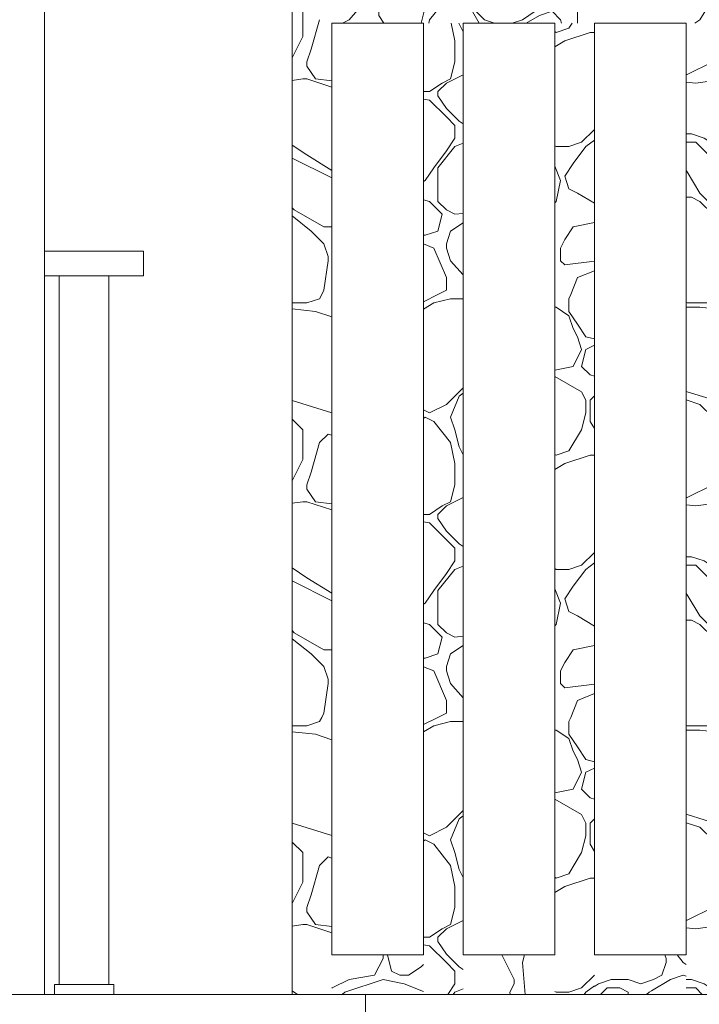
# Model space of a CAD drawing. Header units: millimetres. Extents: x -4481 to 79246, y -53000 to 18468.
# Tile 13 of 48: x 33918 to 34604, y 3550 to 4543. Entities that reach past the tile are written whole.
import ezdxf

# ---------------------------------------------------------------- set-up
doc = ezdxf.new("R2010")
doc.units = ezdxf.units.MM
doc.header["$MEASUREMENT"] = 0
for name, color, linetype in [('Nouveau_2D - Cotations pour 100ème', 7, 'Continuous'), ('Nouveau__Constr - Poteaux', 7, 'Continuous'), ('Nouveau__Constr - Poutres', 7, 'Continuous'), ('Nouveau__Sols - Dalles', 7, 'Continuous'), ('Nouveau_Equip - Mobiliers', 7, 'Continuous'), ('Nouveau_Fenêtres Archicad', 7, 'Continuous')]:
    doc.layers.add(name, color=color, linetype=linetype)
doc.styles.add('STYLE_GENERE_2', font='arial.ttf')
doc.dimstyles.new('STYLE_GENERE__2', dxfattribs={"dimtxt": 300, "dimasz": 190, "dimexe": 0.18, "dimexo": 21916.318027, "dimgap": 0, "dimtad": 1, "dimlfac": 0.001, "dimzin": 0, "dimdsep": 46, "dimtxsty": 'STYLE_GENERE_2', "dimblk": 'ARROWHEAD_6', "dimblk1": 'ARROWHEAD_6', "dimblk2": 'ARROWHEAD_6', "dimcen": 0.09, "dimclrd": 7, "dimclre": 7, "dimclrt": 7, "dimazin": 0, "dimtfac": 1, "dimtdec": 4, "dimtmove": 0, "dimatfit": 3, "dimfxl": 0, "dimtolj": 1, "dimtzin": 0, "dimarcsym": 0})
doc.dimstyles.new('STYLE_GENERE__3', dxfattribs={"dimtxt": 300, "dimasz": 190, "dimexe": 0.18, "dimexo": 21959.829925, "dimgap": 0, "dimtad": 1, "dimlfac": 0.001, "dimzin": 0, "dimdsep": 46, "dimtxsty": 'STYLE_GENERE_2', "dimblk": 'ARROWHEAD_6', "dimblk1": 'ARROWHEAD_6', "dimblk2": 'ARROWHEAD_6', "dimcen": 0.09, "dimclrd": 7, "dimclre": 7, "dimclrt": 7, "dimazin": 0, "dimtfac": 1, "dimtdec": 4, "dimtmove": 0, "dimatfit": 3, "dimfxl": 0, "dimtolj": 1, "dimtzin": 0, "dimarcsym": 0})
doc.dimstyles.new('STYLE_GENERE__4', dxfattribs={"dimtxt": 300, "dimasz": 190, "dimexe": 0.18, "dimexo": 28568.917041, "dimgap": 0, "dimtad": 1, "dimlfac": 0.001, "dimzin": 0, "dimdsep": 46, "dimtxsty": 'STYLE_GENERE_2', "dimblk": 'ARROWHEAD_6', "dimblk1": 'ARROWHEAD_6', "dimblk2": 'ARROWHEAD_6', "dimcen": 0.09, "dimclrd": 7, "dimclre": 7, "dimclrt": 7, "dimazin": 0, "dimtfac": 1, "dimtdec": 4, "dimtmove": 0, "dimatfit": 3, "dimfxl": 0, "dimtolj": 1, "dimtzin": 0, "dimarcsym": 0})
doc.dimstyles.new('STYLE_GENERE__6', dxfattribs={"dimtxt": 350, "dimasz": 190, "dimexe": 0.18, "dimexo": 30247.210424, "dimgap": 0, "dimtad": 1, "dimlfac": 0.001, "dimzin": 0, "dimdsep": 46, "dimtxsty": 'STYLE_GENERE_2', "dimblk": 'ARROWHEAD_6', "dimblk1": 'ARROWHEAD_6', "dimblk2": 'ARROWHEAD_6', "dimcen": 0.09, "dimclrd": 1, "dimclre": 1, "dimclrt": 1, "dimazin": 0, "dimtfac": 1, "dimtdec": 4, "dimtmove": 0, "dimatfit": 3, "dimfxl": 0, "dimtolj": 1, "dimtzin": 0, "dimarcsym": 0})

# ---------------------------------------------------------------- blocks, each defined once
blk = doc.blocks.new('Élément de coupe_50')
at = {"layer": 'Nouveau__Sols - Dalles', "color": 7, "linetype": 'Continuous', "lineweight": 5}
for q in [(33893.01, 3560), (34267.01, 3540)]:
    blk.add_line((34267.01, 3560), q, dxfattribs=at)
blk = doc.blocks.new('Élément de coupe_139')
at = {"layer": 'Nouveau_Equip - Mobiliers', "color": 8, "linetype": 'Continuous', "lineweight": 13}
for p, q in [((33943, 4310), (34043, 4310)), ((34043, 4285), (34043, 4310)), ((33943, 4285), (34043, 4285)), ((33958, 3570), (33958, 4285)), ((34008, 3570), (34008, 4285)), ((33953, 3570), (33961.79, 3570)), ((33953, 3560), (33953, 3570)), ((33961.79, 3570), (33983, 3570)), ((33983, 3570), (34004.21, 3570)), ((34004.21, 3570), (34013, 3570)), ((34013, 3560), (34013, 3570))]:
    blk.add_line(p, q, dxfattribs=at)
blk = doc.blocks.new('Élément de coupe_215')
at = {"layer": 'Nouveau_Fenêtres Archicad', "color": 7, "linetype": 'Continuous', "lineweight": 13}
blk.add_line((33943, 5660), (33943, 3560), dxfattribs=at)
blk = doc.blocks.new('*X280')
at = {"layer": 'Nouveau__Constr - Poteaux', "color": 7, "linetype": 'Continuous', "lineweight": 13}
for p, q in [((34203.72, 4526.37), (34203.72, 4556.23)), ((34220.79, 4543.43), (34212.26, 4513.57)), ((34193.01, 4504.94), (34203.72, 4526.37)), ((34212.26, 4513.57), (34207.99, 4500.77)), ((34207.99, 4500.77), (34207.99, 4496.5)), ((34207.99, 4496.5), (34216.52, 4483.71)), ((34193.01, 4482.18), (34203.72, 4483.71)), ((34203.72, 4483.71), (34207.99, 4483.71)), ((34207.99, 4483.71), (34233.01, 4475.37)), ((34216.52, 4483.71), (34233.01, 4481.65)), ((34193.01, 4416.9), (34207.99, 4406.92)), ((34233.01, 4383.74), (34193.01, 4403.74)), ((34207.99, 4406.92), (34233.01, 4391.28)), ((34193.01, 4353.64), (34195.19, 4351.46)), ((34195.19, 4351.45), (34225.06, 4334.39)), ((34193.01, 4345.52), (34212.26, 4330.13)), ((34225.05, 4334.39), (34233.01, 4334.39)), ((34212.26, 4330.13), (34225.05, 4317.33)), ((34225.05, 4317.33), (34229.32, 4304.53)), ((34229.32, 4304.53), (34229.32, 4300.26)), ((34229.32, 4300.26), (34225.05, 4270.4)), ((34220.79, 4261.87), (34207.99, 4257.6)), ((34222.92, 4266.13), (34220.79, 4261.87)), ((34225.05, 4270.4), (34222.92, 4266.13)), ((34207.99, 4257.6), (34193.01, 4257.6)), ((34216.52, 4249.07), (34193.01, 4251.68)), ((34233.01, 4243.57), (34216.52, 4249.07)), ((34193.01, 4159.36), (34233.01, 4146.86)), ((34203.72, 4129.62), (34193.01, 4140.33)), ((34203.72, 4099.75), (34203.72, 4129.62)), ((34229.32, 4125.35), (34220.79, 4116.82)), ((34233.01, 4124.12), (34229.32, 4125.35)), ((34220.79, 4116.82), (34212.26, 4086.96)), ((34193.01, 4078.32), (34203.72, 4099.75)), ((34212.26, 4086.96), (34207.99, 4074.16)), ((34207.99, 4074.16), (34207.99, 4069.89)), ((34207.99, 4069.89), (34216.52, 4057.09)), ((34193.01, 4055.56), (34203.72, 4057.09)), ((34203.72, 4057.09), (34207.99, 4057.09)), ((34207.99, 4057.09), (34233.01, 4048.75)), ((34216.52, 4057.09), (34233.01, 4055.03)), ((34193.01, 3990.29), (34207.99, 3980.3)), ((34233.01, 3957.13), (34193.01, 3977.13)), ((34207.99, 3980.3), (34233.01, 3964.67)), ((34193.01, 3927.03), (34195.19, 3924.84)), ((34195.19, 3924.84), (34225.06, 3907.78)), ((34193.01, 3918.91), (34212.26, 3903.51)), ((34225.05, 3907.78), (34233.01, 3907.78)), ((34212.26, 3903.51), (34225.05, 3890.71)), ((34225.05, 3890.71), (34229.32, 3877.92)), ((34229.32, 3877.92), (34229.32, 3873.65)), ((34229.32, 3873.65), (34225.05, 3843.79)), ((34220.79, 3835.25), (34207.99, 3830.99)), ((34222.92, 3839.52), (34220.79, 3835.25)), ((34225.05, 3843.79), (34222.92, 3839.52)), ((34207.99, 3830.99), (34193.01, 3830.99)), ((34216.52, 3822.46), (34193.01, 3825.07)), ((34233.01, 3816.96), (34216.52, 3822.46)), ((34193.01, 3732.75), (34233.01, 3720.25)), ((34203.72, 3703), (34193.01, 3713.72)), ((34203.72, 3673.14), (34203.72, 3703)), ((34229.32, 3698.74), (34220.79, 3690.21)), ((34233.01, 3697.51), (34229.32, 3698.74)), ((34220.79, 3690.21), (34212.26, 3660.34)), ((34193.01, 3651.71), (34203.72, 3673.14)), ((34212.26, 3660.34), (34207.99, 3647.54)), ((34207.99, 3647.54), (34207.99, 3643.28)), ((34207.99, 3643.28), (34216.52, 3630.48)), ((34193.01, 3628.95), (34203.72, 3630.48)), ((34203.72, 3630.48), (34207.99, 3630.48)), ((34207.99, 3630.48), (34233.01, 3622.14)), ((34216.52, 3630.48), (34233.01, 3628.42)), ((34193.01, 3563.68), (34198.52, 3560))]:
    blk.add_line(p, q, dxfattribs=at)
blk = doc.blocks.new('Élément de coupe_259')
at = {"layer": 'Nouveau__Constr - Poteaux', "color": 7, "linetype": 'Continuous', "lineweight": 13}
for p, q in [((34193.01, 3560), (34193.01, 6160)), ((34233.01, 3600), (34233.01, 4540))]:
    blk.add_line(p, q, dxfattribs=at)
at = {"layer": 'Nouveau__Constr - Poteaux', "lineweight": 0}
blk.add_blockref('*X280', (0, 0), dxfattribs=at)
blk = doc.blocks.new('*X292')
at = {"layer": 'Nouveau__Constr - Poutres', "color": 7, "linetype": 'Continuous', "lineweight": 13}
for p, q in [((34279.6, 4580), (34276.25, 4573.29)), ((34280.51, 4569.03), (34284.17, 4580)), ((34327.32, 4580), (34331.71, 4569.03)), ((34353.04, 4573.29), (34339.63, 4580)), ((34366.45, 4580), (34353.04, 4573.29)), ((34374.37, 4573.29), (34377.72, 4580)), ((34403.62, 4580), (34425.56, 4569.03)), ((34411.14, 4580), (34412.76, 4577.56)), ((34472.62, 4580), (34451.16, 4573.29)), ((34493.82, 4569.03), (34504.79, 4580)), ((34617.54, 4580), (34617.54, 4573.29)), ((34621.8, 4573.29), (34621.8, 4580)), ((34706.21, 4580), (34702.86, 4573.29)), ((34707.13, 4569.03), (34710.78, 4580)), ((34753.93, 4580), (34758.32, 4569.03)), ((34779.65, 4573.29), (34766.24, 4580)), ((34793.06, 4580), (34779.65, 4573.29)), ((34800.98, 4573.29), (34804.33, 4580)), ((34830.23, 4580), (34852.18, 4569.03)), ((34837.75, 4580), (34839.38, 4577.56)), ((34899.23, 4580), (34877.77, 4573.29)), ((34920.43, 4569.03), (34931.4, 4580)), ((35044.15, 4580), (35044.15, 4573.29)), ((35048.42, 4573.29), (35048.42, 4580)), ((35132.83, 4580), (35129.47, 4573.29)), ((35133.74, 4569.03), (35137.4, 4580)), ((35180.55, 4580), (35184.93, 4569.03)), ((35206.26, 4573.29), (35192.85, 4580)), ((35219.67, 4580), (35206.26, 4573.29)), ((35227.59, 4573.29), (35230.95, 4580)), ((35256.85, 4580), (35278.79, 4569.03)), ((35264.36, 4580), (35265.99, 4577.56)), ((35325.84, 4580), (35304.39, 4573.29)), ((35347.05, 4569.03), (35358.02, 4580)), ((34276.25, 4573.3), (34250.65, 4543.43)), ((34374.37, 4556.23), (34374.37, 4573.29)), ((34412.76, 4577.56), (34425.56, 4573.29)), ((34451.16, 4573.29), (34425.56, 4573.29)), ((34617.54, 4573.29), (34617.54, 4564.76)), ((34626.07, 4556.23), (34621.8, 4573.29)), ((34702.86, 4573.3), (34677.26, 4543.43)), ((34800.98, 4556.23), (34800.98, 4573.29)), ((34839.38, 4577.56), (34852.18, 4573.29)), ((34877.77, 4573.29), (34852.18, 4573.29)), ((35044.15, 4573.29), (35044.15, 4564.76)), ((35052.68, 4556.23), (35048.42, 4573.29)), ((35129.47, 4573.3), (35103.88, 4543.43)), ((35227.59, 4556.23), (35227.59, 4573.29)), ((35265.99, 4577.56), (35278.79, 4573.29)), ((35304.39, 4573.29), (35278.79, 4573.29)), ((34280.51, 4547.7), (34280.51, 4569.03)), ((34331.71, 4569.03), (34327.44, 4556.23)), ((34348.77, 4564.76), (34331.71, 4543.43)), ((34357.3, 4569.03), (34348.77, 4564.76)), ((34370.1, 4560.5), (34357.3, 4569.03)), ((34381.81, 4540), (34370.1, 4560.5)), ((34425.56, 4569.03), (34438.36, 4560.5)), ((34438.36, 4560.5), (34438.36, 4556.23)), ((34481.02, 4556.23), (34493.82, 4569.03)), ((34617.54, 4564.76), (34604.74, 4543.43)), ((34707.13, 4547.7), (34707.13, 4569.03)), ((34758.32, 4569.03), (34754.05, 4556.23)), ((34775.39, 4564.76), (34758.32, 4543.43)), ((34783.92, 4569.03), (34775.38, 4564.76)), ((34796.72, 4560.5), (34783.92, 4569.03)), ((34808.43, 4540), (34796.71, 4560.5)), ((34852.18, 4569.03), (34864.97, 4560.5)), ((34864.97, 4560.5), (34864.97, 4556.23)), ((34907.63, 4556.23), (34920.43, 4569.03)), ((35044.15, 4564.76), (35031.35, 4543.43)), ((35133.74, 4547.7), (35133.74, 4569.03)), ((35184.93, 4569.03), (35180.67, 4556.23)), ((35202, 4564.76), (35184.93, 4543.43)), ((35210.53, 4569.03), (35202, 4564.76)), ((35223.33, 4560.5), (35210.53, 4569.03)), ((35235.04, 4540), (35223.33, 4560.5)), ((35278.79, 4569.03), (35291.59, 4560.5)), ((35291.59, 4560.5), (35291.59, 4556.23)), ((35334.25, 4556.23), (35347.05, 4569.03)), ((34327.44, 4556.23), (34323.38, 4540)), ((34387.17, 4543.43), (34374.37, 4556.23)), ((34438.36, 4551.96), (34425.56, 4543.43)), ((34438.36, 4556.23), (34438.36, 4551.96)), ((34442.63, 4547.7), (34455.42, 4551.96)), ((34455.42, 4551.96), (34463.96, 4543.43)), ((34481.02, 4540), (34481.02, 4556.23)), ((34635.81, 4540), (34626.07, 4556.23)), ((34626.07, 4556.23), (34635.81, 4540)), ((34754.05, 4556.23), (34750, 4540)), ((34813.78, 4543.43), (34800.98, 4556.23)), ((34864.97, 4551.96), (34852.18, 4543.43)), ((34864.97, 4556.23), (34864.97, 4551.96)), ((34869.24, 4547.7), (34882.04, 4551.96)), ((34882.04, 4551.96), (34890.57, 4543.43)), ((34907.63, 4540), (34907.63, 4556.23)), ((35062.42, 4540), (35052.68, 4556.23)), ((35052.68, 4556.23), (35062.42, 4540)), ((35180.67, 4556.23), (35176.61, 4540)), ((35240.39, 4543.43), (35227.59, 4556.23)), ((35291.59, 4551.96), (35278.79, 4543.43)), ((35291.59, 4556.23), (35291.59, 4551.96)), ((35295.85, 4547.7), (35308.65, 4551.96)), ((35308.65, 4551.96), (35317.18, 4543.43)), ((35334.25, 4540), (35334.25, 4556.23)), ((34243.79, 4540), (34250.65, 4543.43)), ((34285.65, 4540), (34280.51, 4547.7)), ((34331.71, 4543.43), (34331.02, 4540)), ((34397.46, 4540), (34387.17, 4543.43)), ((34425.56, 4543.43), (34415.27, 4540)), ((34429.15, 4540), (34442.62, 4547.7)), ((34463.96, 4543.43), (34464.94, 4540)), ((34604.74, 4543.43), (34599.59, 4540)), ((34670.4, 4540), (34677.26, 4543.43)), ((34712.26, 4540), (34707.13, 4547.7)), ((34758.32, 4543.43), (34757.63, 4540)), ((34824.08, 4540), (34813.78, 4543.43)), ((34852.18, 4543.43), (34841.88, 4540)), ((34855.77, 4540), (34869.24, 4547.7)), ((34890.57, 4543.43), (34891.55, 4540)), ((35031.35, 4543.43), (35026.2, 4540)), ((35097.01, 4540), (35103.88, 4543.43)), ((35138.87, 4540), (35133.74, 4547.7)), ((35184.93, 4543.43), (35184.25, 4540)), ((35250.69, 4540), (35240.39, 4543.43)), ((35278.79, 4543.43), (35268.49, 4540)), ((35282.38, 4540), (35295.85, 4547.7)), ((35317.18, 4543.43), (35318.16, 4540))]:
    blk.add_line(p, q, dxfattribs=at)
blk = doc.blocks.new('Élément de coupe_263')
at = {"layer": 'Nouveau__Constr - Poutres', "color": 7, "linetype": 'Continuous', "lineweight": 13}
for p, q in [((34325.6, 4540), (34233.01, 4540)), ((34458.19, 4540), (34365.6, 4540)), ((34590.79, 4540), (34498.19, 4540))]:
    blk.add_line(p, q, dxfattribs=at)
at = {"layer": 'Nouveau__Constr - Poutres', "lineweight": 0}
blk.add_blockref('*X292', (0, 0), dxfattribs=at)
blk = doc.blocks.new('*X296')
at = {"layer": 'Nouveau__Constr - Poutres', "color": 7, "linetype": 'Continuous', "lineweight": 13}
for p, q in [((34284.78, 3596.35), (34276.25, 3579.29)), ((34284.78, 3600), (34284.78, 3596.35)), ((34289.2, 3600), (34293.31, 3583.55)), ((34310.38, 3579.29), (34323.17, 3587.82)), ((34325.6, 3590.24), (34323.17, 3587.82)), ((34276.25, 3579.29), (34250.65, 3575.02)), ((34293.31, 3583.55), (34301.84, 3579.29)), ((34301.84, 3579.29), (34310.38, 3579.29)), ((34233.59, 3566.49), (34233.01, 3566.2)), ((34250.65, 3575.02), (34233.59, 3566.49)), ((34246.38, 3562.22), (34284.78, 3575.02)), ((34284.78, 3575.02), (34306.11, 3570.75)), ((34306.11, 3570.75), (34325.6, 3562.96)), ((34243.42, 3560), (34246.38, 3562.22))]:
    blk.add_line(p, q, dxfattribs=at)
blk = doc.blocks.new('*X319')
at = {"layer": 'Nouveau__Constr - Poutres', "color": 7, "linetype": 'Continuous', "lineweight": 13}
for p, q in [((34570.61, 3596.35), (34569.39, 3600)), ((34570.61, 3592.08), (34570.61, 3596.35)), ((34587.67, 3592.08), (34581.74, 3600)), ((34566.34, 3579.29), (34570.61, 3592.08)), ((34590.79, 3590.01), (34587.67, 3592.08)), ((34557.81, 3575.02), (34566.34, 3579.29)), ((34574.88, 3575.02), (34587.68, 3579.29)), ((34587.67, 3579.29), (34590.79, 3578.51)), ((34502.35, 3570.75), (34498.19, 3567.98)), ((34515.15, 3575.02), (34502.35, 3570.75)), ((34504.4, 3560), (34510.88, 3566.49)), ((34510.88, 3566.49), (34523.68, 3566.49)), ((34532.22, 3575.02), (34515.15, 3575.02)), ((34523.68, 3566.49), (34532.22, 3562.22)), ((34545.01, 3570.75), (34532.22, 3575.02)), ((34545.01, 3570.75), (34555.68, 3574.31)), ((34555.68, 3574.31), (34557.81, 3575.02)), ((34555.68, 3563.5), (34574.88, 3575.02)), ((34532.22, 3562.22), (34532.22, 3560)), ((34550.88, 3560), (34553.55, 3562.22)), ((34553.55, 3562.22), (34555.68, 3563.5))]:
    blk.add_line(p, q, dxfattribs=at)
blk = doc.blocks.new('*X320')
at = {"layer": 'Nouveau__Constr - Poutres', "color": 7, "linetype": 'Continuous', "lineweight": 13}
for p, q in [((34404.54, 3600), (34417.03, 3575.02)), ((34427.54, 3600), (34425.56, 3592.08)), ((34425.56, 3592.08), (34428.24, 3560)), ((34417.03, 3570.75), (34412.76, 3562.22)), ((34417.03, 3575.02), (34417.03, 3570.75)), ((34412.76, 3562.22), (34413.13, 3560))]:
    blk.add_line(p, q, dxfattribs=at)
blk = doc.blocks.new('Élément de coupe_264')
at = {"layer": 'Nouveau__Constr - Poutres', "color": 7, "linetype": 'Continuous', "lineweight": 13}
for p, q in [((34325.6, 3600), (34233.01, 3600)), ((34458.19, 3600), (34365.6, 3600)), ((34590.79, 3600), (34498.19, 3600)), ((34325.6, 3560), (34267.01, 3560)), ((34458.19, 3560), (34365.6, 3560)), ((34590.79, 3560), (34498.19, 3560))]:
    blk.add_line(p, q, dxfattribs=at)
at = {"layer": 'Nouveau__Constr - Poutres', "lineweight": 0}
for name in ['*X296', '*X320', '*X319']:
    blk.add_blockref(name, (0, 0), dxfattribs=at)
blk = doc.blocks.new('*X324')
at = {"layer": 'Nouveau__Constr - Poteaux', "color": 7, "linetype": 'Continuous', "lineweight": 13}
for p, q in [((34353.72, 4540), (34357.3, 4522.1)), ((34361.36, 4540), (34361.57, 4539.17)), ((34361.57, 4539.17), (34365.6, 4531.1)), ((34357.3, 4522.1), (34357.3, 4509.3)), ((34357.3, 4500.77), (34353.04, 4483.71)), ((34357.3, 4509.3), (34357.3, 4500.77)), ((34353.04, 4483.71), (34344.51, 4479.44)), ((34365.6, 4487.85), (34348.77, 4479.44)), ((34331.71, 4470.91), (34325.6, 4470.91)), ((34344.51, 4479.44), (34331.71, 4470.91)), ((34348.77, 4479.44), (34340.24, 4470.91)), ((34340.24, 4470.91), (34340.24, 4466.64)), ((34331.71, 4462.38), (34325.6, 4463.25)), ((34348.77, 4445.31), (34331.71, 4462.38)), ((34340.24, 4466.64), (34348.77, 4453.84)), ((34348.77, 4453.84), (34361.57, 4441.04)), ((34357.3, 4436.78), (34348.77, 4445.31)), ((34365.6, 4438.36), (34361.57, 4441.04)), ((34357.3, 4423.98), (34357.3, 4436.78)), ((34348.77, 4411.18), (34357.3, 4423.98)), ((34335.97, 4394.12), (34348.77, 4411.18)), ((34357.3, 4415.45), (34340.24, 4394.12)), ((34365.6, 4418.77), (34357.3, 4415.45)), ((34327.44, 4381.32), (34335.97, 4394.12)), ((34340.24, 4394.12), (34340.24, 4381.32)), ((34325.6, 4380.21), (34327.44, 4381.32)), ((34340.24, 4381.32), (34340.24, 4359.99)), ((34331.71, 4359.99), (34325.6, 4361.51)), ((34344.51, 4347.19), (34331.71, 4359.99)), ((34340.24, 4359.99), (34348.77, 4351.46)), ((34348.77, 4351.46), (34357.3, 4347.19)), ((34340.24, 4330.13), (34344.51, 4347.19)), ((34357.3, 4347.19), (34365.6, 4347.88)), ((34365.6, 4338.5), (34353.04, 4330.13)), ((34325.6, 4325.86), (34327.44, 4325.86)), ((34327.44, 4325.86), (34340.24, 4330.13)), ((34353.04, 4330.13), (34348.77, 4317.33)), ((34335.97, 4313.06), (34325.6, 4317.21)), ((34348.77, 4283.2), (34335.97, 4313.06)), ((34348.77, 4317.33), (34348.77, 4313.06)), ((34348.77, 4313.06), (34353.04, 4300.26)), ((34353.04, 4300.26), (34365.6, 4285.9)), ((34348.77, 4270.4), (34348.77, 4283.2)), ((34325.6, 4258.81), (34340.24, 4266.13)), ((34353.04, 4261.87), (34335.97, 4257.6)), ((34340.24, 4266.13), (34348.77, 4270.4)), ((34365.6, 4261.87), (34353.04, 4261.87)), ((34335.97, 4257.6), (34325.6, 4251.38)), ((34348.77, 4155.21), (34365.6, 4172.04)), ((34361.57, 4163.75), (34353.04, 4142.42)), ((34365.6, 4166.77), (34361.57, 4163.75)), ((34331.71, 4146.68), (34348.77, 4155.21)), ((34325.6, 4149.73), (34331.71, 4146.68)), ((34325.6, 4141.19), (34327.44, 4142.42)), ((34327.44, 4142.42), (34335.97, 4138.15)), ((34335.97, 4138.15), (34353.04, 4116.82)), ((34353.04, 4142.42), (34357.3, 4129.62)), ((34357.3, 4129.62), (34361.57, 4112.55)), ((34353.04, 4116.82), (34357.3, 4095.49)), ((34361.57, 4112.55), (34365.6, 4104.49)), ((34357.3, 4095.49), (34357.3, 4082.69)), ((34357.3, 4074.16), (34353.04, 4057.09)), ((34357.3, 4082.69), (34357.3, 4074.16)), ((34353.04, 4057.09), (34344.51, 4052.83)), ((34365.6, 4061.24), (34348.77, 4052.83)), ((34331.71, 4044.29), (34325.6, 4044.29)), ((34344.51, 4052.83), (34331.71, 4044.29)), ((34348.77, 4052.83), (34340.24, 4044.29)), ((34340.24, 4044.29), (34340.24, 4040.03)), ((34331.71, 4035.76), (34325.6, 4036.63)), ((34348.77, 4018.7), (34331.71, 4035.76)), ((34340.24, 4040.03), (34348.77, 4027.23)), ((34348.77, 4027.23), (34361.57, 4014.43)), ((34357.3, 4010.17), (34348.77, 4018.7)), ((34365.6, 4011.74), (34361.57, 4014.43)), ((34357.3, 3997.37), (34357.3, 4010.17)), ((34348.77, 3984.57), (34357.3, 3997.37)), ((34335.97, 3967.5), (34348.77, 3984.57)), ((34357.3, 3988.83), (34340.24, 3967.5)), ((34365.6, 3992.15), (34357.3, 3988.83)), ((34327.44, 3954.71), (34335.97, 3967.5)), ((34340.24, 3967.5), (34340.24, 3954.71)), ((34325.6, 3953.6), (34327.44, 3954.71)), ((34340.24, 3954.71), (34340.24, 3933.37)), ((34331.71, 3933.37), (34325.6, 3934.9)), ((34344.51, 3920.58), (34331.71, 3933.37)), ((34340.24, 3933.37), (34348.77, 3924.84)), ((34348.77, 3924.84), (34357.3, 3920.58)), ((34340.24, 3903.51), (34344.51, 3920.58)), ((34357.3, 3920.58), (34365.6, 3921.27)), ((34365.6, 3911.89), (34353.04, 3903.51)), ((34325.6, 3899.25), (34327.44, 3899.25)), ((34327.44, 3899.25), (34340.24, 3903.51)), ((34353.04, 3903.51), (34348.77, 3890.71)), ((34335.97, 3886.45), (34325.6, 3890.6)), ((34348.77, 3856.58), (34335.97, 3886.45)), ((34348.77, 3890.71), (34348.77, 3886.45)), ((34348.77, 3886.45), (34353.04, 3873.65)), ((34353.04, 3873.65), (34365.6, 3859.29)), ((34348.77, 3843.79), (34348.77, 3856.58)), ((34325.6, 3832.2), (34340.24, 3839.52)), ((34353.04, 3835.25), (34335.97, 3830.99)), ((34340.24, 3839.52), (34348.77, 3843.79)), ((34365.6, 3835.25), (34353.04, 3835.25)), ((34335.97, 3830.99), (34325.6, 3824.76)), ((34348.77, 3728.6), (34365.6, 3745.43)), ((34361.57, 3737.13), (34353.04, 3715.8)), ((34365.6, 3740.16), (34361.57, 3737.13)), ((34331.71, 3720.07), (34348.77, 3728.6)), ((34325.6, 3723.12), (34331.71, 3720.07)), ((34325.6, 3714.58), (34327.44, 3715.8)), ((34327.44, 3715.8), (34335.97, 3711.54)), ((34353.04, 3715.8), (34357.3, 3703)), ((34335.97, 3711.54), (34353.04, 3690.21)), ((34357.3, 3703), (34361.57, 3685.94)), ((34353.04, 3690.21), (34357.3, 3668.87)), ((34361.57, 3685.94), (34365.6, 3677.88)), ((34357.3, 3668.87), (34357.3, 3656.08)), ((34357.3, 3656.08), (34357.3, 3647.54)), ((34357.3, 3647.54), (34353.04, 3630.48)), ((34344.51, 3626.21), (34331.71, 3617.68)), ((34348.77, 3626.21), (34340.24, 3617.68)), ((34353.04, 3630.48), (34344.51, 3626.21)), ((34365.6, 3634.63), (34348.77, 3626.21)), ((34331.71, 3617.68), (34325.6, 3617.68)), ((34340.24, 3617.68), (34340.24, 3613.41)), ((34331.71, 3609.15), (34325.6, 3610.02)), ((34348.77, 3592.08), (34331.71, 3609.15)), ((34340.24, 3613.41), (34348.77, 3600.62)), ((34348.77, 3600.62), (34361.57, 3587.82)), ((34357.3, 3583.55), (34348.77, 3592.08)), ((34365.6, 3585.13), (34361.57, 3587.82)), ((34357.3, 3570.75), (34357.3, 3583.55)), ((34350.13, 3560), (34357.3, 3570.75)), ((34357.3, 3562.22), (34355.53, 3560)), ((34365.6, 3565.54), (34357.3, 3562.22))]:
    blk.add_line(p, q, dxfattribs=at)
blk = doc.blocks.new('Élément de coupe_265')
at = {"layer": 'Nouveau__Constr - Poteaux', "color": 7, "linetype": 'Continuous', "lineweight": 13}
for p, q in [((34325.6, 3600), (34325.6, 4540)), ((34365.6, 3600), (34365.6, 4540)), ((34325.6, 3560), (34365.6, 3560))]:
    blk.add_line(p, q, dxfattribs=at)
at = {"layer": 'Nouveau__Constr - Poteaux', "lineweight": 0}
blk.add_blockref('*X324', (0, 0), dxfattribs=at)
blk = doc.blocks.new('*X326')
at = {"layer": 'Nouveau__Constr - Poteaux', "color": 7, "linetype": 'Continuous', "lineweight": 13}
for p, q in [((34472.49, 4534.9), (34475.55, 4540)), ((34475.55, 4540), (34472.49, 4534.9)), ((34459.69, 4530.63), (34458.19, 4531.38)), ((34472.49, 4534.9), (34459.69, 4530.63)), ((34493.82, 4530.63), (34468.22, 4522.1)), ((34498.19, 4530.63), (34493.82, 4530.63)), ((34468.22, 4522.1), (34458.19, 4516.08)), ((34485.29, 4419.71), (34498.09, 4432.51)), ((34498.09, 4432.51), (34498.19, 4432.55)), ((34498.19, 4421.93), (34489.55, 4415.45)), ((34458.19, 4416.2), (34459.69, 4415.45)), ((34459.69, 4415.45), (34472.49, 4415.45)), ((34472.49, 4415.45), (34485.29, 4419.71)), ((34489.55, 4415.45), (34476.76, 4398.38)), ((34463.96, 4381.32), (34458.19, 4395.73)), ((34476.76, 4398.38), (34468.22, 4385.58)), ((34459.69, 4359.99), (34463.96, 4381.32)), ((34468.22, 4385.58), (34472.49, 4372.79)), ((34472.49, 4372.79), (34481.02, 4368.52)), ((34481.02, 4368.52), (34498.19, 4358.22)), ((34458.19, 4358.49), (34459.69, 4359.99)), ((34476.76, 4334.39), (34468.22, 4321.59)), ((34498.09, 4338.66), (34476.76, 4334.39)), ((34498.19, 4338.67), (34498.09, 4338.66)), ((34468.22, 4321.59), (34463.96, 4313.06)), ((34463.96, 4313.06), (34463.96, 4300.26)), ((34463.96, 4300.26), (34468.22, 4296)), ((34468.22, 4296), (34498.19, 4299.74)), ((34481.02, 4283.2), (34474.2, 4266.13)), ((34498.19, 4290.07), (34481.02, 4283.2)), ((34474.2, 4266.13), (34472.49, 4261.87)), ((34472.49, 4261.87), (34472.49, 4249.07)), ((34459.69, 4253.33), (34458.19, 4253.33)), ((34472.49, 4244.8), (34459.69, 4253.33)), ((34472.49, 4249.07), (34481.02, 4236.27)), ((34476.76, 4232), (34472.49, 4244.8)), ((34481.02, 4236.27), (34489.55, 4223.47)), ((34481.02, 4223.47), (34476.76, 4232)), ((34485.29, 4210.67), (34481.02, 4223.47)), ((34489.55, 4223.47), (34498.19, 4221.31)), ((34489.55, 4210.67), (34498.09, 4214.94)), ((34498.09, 4214.94), (34498.19, 4214.94)), ((34476.76, 4193.61), (34485.29, 4210.67)), ((34485.29, 4193.61), (34489.55, 4210.67)), ((34458.19, 4189.9), (34476.76, 4193.61)), ((34493.82, 4185.08), (34485.29, 4193.61)), ((34485.29, 4168.01), (34458.19, 4183.49)), ((34498.19, 4183.62), (34493.82, 4185.08)), ((34489.55, 4159.48), (34485.29, 4168.01)), ((34498.19, 4163.85), (34493.82, 4159.48)), ((34489.55, 4146.68), (34489.55, 4159.48)), ((34493.82, 4159.48), (34493.82, 4146.68)), ((34485.29, 4129.62), (34489.55, 4146.68)), ((34493.82, 4146.68), (34493.82, 4138.15)), ((34493.82, 4138.15), (34498.19, 4130.86)), ((34472.49, 4108.29), (34485.29, 4129.62)), ((34485.29, 4129.62), (34472.49, 4108.29)), ((34459.69, 4104.02), (34458.19, 4104.77)), ((34472.49, 4108.29), (34459.69, 4104.02)), ((34493.82, 4104.02), (34468.22, 4095.49)), ((34498.19, 4104.02), (34493.82, 4104.02)), ((34468.22, 4095.49), (34458.19, 4089.47)), ((34485.29, 3993.1), (34498.09, 4005.9)), ((34498.09, 4005.9), (34498.19, 4005.93)), ((34498.19, 3995.31), (34489.55, 3988.83)), ((34458.19, 3989.58), (34459.69, 3988.83)), ((34459.69, 3988.83), (34472.49, 3988.83)), ((34472.49, 3988.83), (34485.29, 3993.1)), ((34489.55, 3988.83), (34476.76, 3971.77)), ((34463.96, 3954.71), (34458.19, 3969.12)), ((34476.76, 3971.77), (34468.22, 3958.97)), ((34459.69, 3933.37), (34463.96, 3954.71)), ((34468.22, 3958.97), (34472.49, 3946.17)), ((34472.49, 3946.17), (34481.02, 3941.91)), ((34481.02, 3941.91), (34498.19, 3931.6)), ((34458.19, 3931.88), (34459.69, 3933.37)), ((34476.76, 3907.78), (34468.22, 3894.98)), ((34498.09, 3912.04), (34476.76, 3907.78)), ((34498.19, 3912.05), (34498.09, 3912.04)), ((34468.22, 3894.98), (34463.96, 3886.45)), ((34463.96, 3886.45), (34463.96, 3873.65)), ((34463.96, 3873.65), (34468.22, 3869.38)), ((34468.22, 3869.38), (34498.19, 3873.13)), ((34481.02, 3856.58), (34474.2, 3839.52)), ((34498.19, 3863.45), (34481.02, 3856.58)), ((34474.2, 3839.52), (34472.49, 3835.25)), ((34472.49, 3835.25), (34472.49, 3822.46)), ((34459.69, 3826.72), (34458.19, 3826.72)), ((34472.49, 3818.19), (34459.69, 3826.72)), ((34472.49, 3822.46), (34481.02, 3809.66)), ((34476.76, 3805.39), (34472.49, 3818.19)), ((34481.02, 3796.86), (34476.76, 3805.39)), ((34481.02, 3809.66), (34489.55, 3796.86)), ((34485.29, 3784.06), (34481.02, 3796.86)), ((34489.55, 3796.86), (34498.19, 3794.7)), ((34489.55, 3784.06), (34498.09, 3788.33)), ((34498.09, 3788.33), (34498.19, 3788.33)), ((34476.76, 3767), (34485.29, 3784.06)), ((34485.29, 3767), (34489.55, 3784.06)), ((34458.19, 3763.28), (34476.76, 3767)), ((34493.82, 3758.46), (34485.29, 3767)), ((34485.29, 3741.4), (34458.19, 3756.88)), ((34498.19, 3757.01), (34493.82, 3758.46)), ((34489.55, 3732.87), (34485.29, 3741.4)), ((34498.19, 3737.24), (34493.82, 3732.87)), ((34489.55, 3720.07), (34489.55, 3732.87)), ((34493.82, 3732.87), (34493.82, 3720.07)), ((34485.29, 3703), (34489.55, 3720.07)), ((34493.82, 3720.07), (34493.82, 3711.54)), ((34493.82, 3711.54), (34498.19, 3704.25)), ((34472.49, 3681.67), (34485.29, 3703)), ((34485.29, 3703), (34472.49, 3681.67)), ((34459.69, 3677.41), (34458.19, 3678.16)), ((34472.49, 3681.67), (34459.69, 3677.41)), ((34493.82, 3677.41), (34468.22, 3668.87)), ((34498.19, 3677.41), (34493.82, 3677.41)), ((34468.22, 3668.87), (34458.19, 3662.86)), ((34485.29, 3566.49), (34498.09, 3579.29)), ((34498.09, 3579.29), (34498.19, 3579.32)), ((34472.49, 3562.22), (34485.29, 3566.49)), ((34498.19, 3568.7), (34489.55, 3562.22)), ((34458.19, 3562.97), (34459.69, 3562.22)), ((34459.69, 3562.22), (34472.49, 3562.22)), ((34489.55, 3562.22), (34487.89, 3560))]:
    blk.add_line(p, q, dxfattribs=at)
blk = doc.blocks.new('Élément de coupe_266')
at = {"layer": 'Nouveau__Constr - Poteaux', "color": 7, "linetype": 'Continuous', "lineweight": 13}
for p, q in [((34458.19, 3600), (34458.19, 4540)), ((34498.19, 3600), (34498.19, 4540)), ((34458.19, 3560), (34498.19, 3560))]:
    blk.add_line(p, q, dxfattribs=at)
at = {"layer": 'Nouveau__Constr - Poteaux', "lineweight": 0}
blk.add_blockref('*X326', (0, 0), dxfattribs=at)
blk = doc.blocks.new('*X328')
at = {"layer": 'Nouveau__Constr - Poteaux', "color": 7, "linetype": 'Continuous', "lineweight": 13}
for p, q in [((34630.34, 4526.37), (34630.34, 4540)), ((34617.54, 4500.77), (34630.34, 4526.37)), ((34591.94, 4487.97), (34617.54, 4500.77)), ((34590.79, 4487.97), (34591.94, 4487.97)), ((34590.79, 4480.52), (34600.48, 4479.44)), ((34600.47, 4479.44), (34630.34, 4483.71)), ((34630.34, 4483.71), (34630.79, 4483.71)), ((34590.79, 4428.25), (34596.21, 4428.25)), ((34596.21, 4428.25), (34609.01, 4423.98)), ((34609.01, 4423.98), (34630.79, 4409.46)), ((34600.47, 4419.71), (34590.79, 4419.71)), ((34613.27, 4406.92), (34600.47, 4419.71)), ((34630.79, 4398.16), (34613.27, 4406.92)), ((34590.79, 4391.78), (34591.94, 4389.85)), ((34591.94, 4389.85), (34604.74, 4368.52)), ((34590.79, 4364.25), (34596.21, 4364.25)), ((34596.21, 4364.25), (34604.74, 4359.99)), ((34604.74, 4368.52), (34621.8, 4351.46)), ((34604.74, 4359.99), (34617.54, 4347.19)), ((34621.81, 4351.45), (34630.79, 4346.32)), ((34617.54, 4347.19), (34630.79, 4336.59)), ((34591.94, 4257.6), (34590.79, 4257.99)), ((34604.74, 4253.33), (34590.79, 4253.33)), ((34630.79, 4257.6), (34591.94, 4257.6)), ((34630.79, 4250.44), (34604.74, 4253.33)), ((34590.79, 4168.4), (34591.94, 4168.01)), ((34591.94, 4168.01), (34630.79, 4155.87)), ((34604.74, 4155.21), (34590.79, 4159.86)), ((34617.54, 4142.42), (34604.74, 4155.21)), ((34630.34, 4129.62), (34617.54, 4142.42)), ((34630.34, 4099.75), (34630.34, 4129.62)), ((34617.54, 4074.16), (34630.34, 4099.75)), ((34591.94, 4061.36), (34617.54, 4074.16)), ((34590.79, 4061.36), (34591.94, 4061.36)), ((34590.79, 4053.9), (34600.48, 4052.83)), ((34600.47, 4052.83), (34630.34, 4057.09)), ((34630.34, 4057.09), (34630.79, 4057.09)), ((34590.79, 4001.63), (34596.21, 4001.63)), ((34596.21, 4001.63), (34609.01, 3997.37)), ((34609.01, 3997.37), (34630.79, 3982.85)), ((34600.47, 3993.1), (34590.79, 3993.1)), ((34613.27, 3980.3), (34600.47, 3993.1)), ((34630.79, 3971.55), (34613.27, 3980.3)), ((34590.79, 3965.16), (34591.94, 3963.24)), ((34591.94, 3963.24), (34604.74, 3941.91)), ((34590.79, 3937.64), (34596.21, 3937.64)), ((34596.21, 3937.64), (34604.74, 3933.37)), ((34604.74, 3941.91), (34621.8, 3924.84)), ((34604.74, 3933.37), (34617.54, 3920.58)), ((34621.81, 3924.84), (34630.79, 3919.71)), ((34617.54, 3920.58), (34630.79, 3909.98)), ((34591.94, 3830.99), (34590.79, 3831.37)), ((34604.74, 3826.72), (34590.79, 3826.72)), ((34630.79, 3830.99), (34591.94, 3830.99)), ((34630.79, 3823.83), (34604.74, 3826.72)), ((34590.79, 3741.78), (34591.94, 3741.4)), ((34591.94, 3741.4), (34630.79, 3729.26)), ((34604.74, 3728.6), (34590.79, 3733.25)), ((34617.54, 3715.8), (34604.74, 3728.6)), ((34630.34, 3703), (34617.54, 3715.8)), ((34630.34, 3673.14), (34630.34, 3703)), ((34617.54, 3647.54), (34630.34, 3673.14)), ((34591.94, 3634.75), (34617.54, 3647.54)), ((34590.79, 3634.75), (34591.94, 3634.75)), ((34590.79, 3627.29), (34600.48, 3626.21)), ((34600.47, 3626.21), (34630.34, 3630.48)), ((34630.34, 3630.48), (34630.79, 3630.48)), ((34590.79, 3575.02), (34596.21, 3575.02)), ((34600.47, 3566.49), (34590.79, 3566.49)), ((34596.21, 3575.02), (34609.01, 3570.75)), ((34606.96, 3560), (34600.47, 3566.49)), ((34609.01, 3570.75), (34625.14, 3560))]:
    blk.add_line(p, q, dxfattribs=at)
blk = doc.blocks.new('Élément de coupe_267')
at = {"layer": 'Nouveau__Constr - Poteaux', "color": 7, "linetype": 'Continuous', "lineweight": 13}
for p, q in [((34590.79, 3600), (34590.79, 4540)), ((34630.79, 3600), (34630.79, 4540)), ((34590.79, 3560), (34630.79, 3560))]:
    blk.add_line(p, q, dxfattribs=at)
at = {"layer": 'Nouveau__Constr - Poteaux', "lineweight": 0}
blk.add_blockref('*X328', (0, 0), dxfattribs=at)
blk = doc.blocks.new('*D432')
at = {"layer": 'Nouveau_2D - Cotations pour 100ème', "color": 7, "linetype": 'Continuous', "lineweight": 13}
for p, q in [((46989.05, 3660), (47189.05, 3460)), ((47089.05, 3340), (47089.05, 3560)), ((46989.05, 3440), (47189.05, 3240)), ((47276.55, 3340), (46901.55, 3340))]:
    blk.add_line(p, q, dxfattribs=at)
blk = doc.blocks.new('ARROWHEAD_6')
at = {"color": 0, "linetype": 'Continuous', "lineweight": 0}
for p, q in [((-0.5, -0.5), (0.5, 0.5)), ((0, 0), (-1, 0))]:
    blk.add_line(p, q, dxfattribs=at)
blk = doc.blocks.new('*D433')
at = {"layer": 'Nouveau_2D - Cotations pour 100ème', "color": 7, "linetype": 'Continuous', "lineweight": 13}
for p, q in [((47089.05, 6864), (47089.05, 7014)), ((47189.05, 6764), (46989.05, 6964)), ((47276.55, 6864), (46901.55, 6864)), ((47089.05, 3560), (47089.05, 6864)), ((46989.05, 3660), (47189.05, 3460)), ((47276.55, 3560), (46901.55, 3560)), ((47089.05, 3340), (47089.05, 3560))]:
    blk.add_line(p, q, dxfattribs=at)
at = {"layer": 'Nouveau_2D - Cotations pour 100ème', "color": 7, "lineweight": 13, "insert": (47029.05, 4811.62), "char_height": 300, "attachment_point": 7, "rotation": 90, "style": 'STYLE_GENERE_2'}
blk.add_mtext('{\\A1;\\fArial|b1|i0|c0|p0;3,30}', dxfattribs=at)
blk = doc.blocks.new('*D439')
at = {"layer": 'Nouveau_2D - Cotations pour 100ème', "color": 7, "linetype": 'Continuous', "lineweight": 13}
for p, q in [((53635.76, 3660), (53835.76, 3460)), ((53735.76, 3340), (53735.76, 3560)), ((53635.76, 3440), (53835.76, 3240)), ((53923.26, 3340), (53548.26, 3340))]:
    blk.add_line(p, q, dxfattribs=at)
blk = doc.blocks.new('*D440')
at = {"layer": 'Nouveau_2D - Cotations pour 100ème', "color": 7, "linetype": 'Continuous', "lineweight": 13}
for p, q in [((53735.76, 6864), (53735.76, 7014)), ((53835.76, 6764), (53635.76, 6964)), ((53923.26, 6864), (53548.26, 6864)), ((53735.76, 3560), (53735.76, 6864)), ((53635.76, 3660), (53835.76, 3460)), ((53923.26, 3560), (53548.26, 3560)), ((53735.76, 3340), (53735.76, 3560))]:
    blk.add_line(p, q, dxfattribs=at)
at = {"layer": 'Nouveau_2D - Cotations pour 100ème', "color": 7, "lineweight": 13, "insert": (53675.76, 4811.62), "char_height": 300, "attachment_point": 7, "rotation": 90, "style": 'STYLE_GENERE_2'}
blk.add_mtext('{\\A1;\\fArial|b1|i0|c0|p0;3,30}', dxfattribs=at)
blk = doc.blocks.new('*D444')
at = {"layer": 'Nouveau_2D - Cotations pour 100ème', "color": 7, "linetype": 'Continuous', "lineweight": 13}
for p, q in [((40404.09, 3660), (40604.09, 3460)), ((40504.09, 3340), (40504.09, 3560)), ((40404.09, 3440), (40604.09, 3240)), ((40691.59, 3340), (40316.59, 3340)), ((40504.09, 2661), (40504.09, 3340))]:
    blk.add_line(p, q, dxfattribs=at)
blk = doc.blocks.new('*D445')
at = {"layer": 'Nouveau_2D - Cotations pour 100ème', "color": 7, "linetype": 'Continuous', "lineweight": 13}
for p, q in [((40504.09, 6864), (40504.09, 7014)), ((40604.09, 6764), (40404.09, 6964)), ((40691.59, 6864), (40316.59, 6864)), ((40504.09, 3560), (40504.09, 6864)), ((40404.09, 3660), (40604.09, 3460)), ((40691.59, 3560), (40316.59, 3560)), ((40504.09, 3340), (40504.09, 3560))]:
    blk.add_line(p, q, dxfattribs=at)
at = {"layer": 'Nouveau_2D - Cotations pour 100ème', "color": 7, "lineweight": 13, "char_height": 300, "attachment_point": 7, "rotation": 90, "style": 'STYLE_GENERE_2'}
for s, insert in [('{\\A1;\\fArial|b1|i0|c0|p0;3,30}', (40444.09, 5040.44)), ('{\\A1;\\fArial|b1|i0|c0|p0;22}', (40444.09, 3660))]:
    blk.add_mtext(s, dxfattribs=dict(at, insert=insert))
blk = doc.blocks.new('*D448')
at = {"layer": 'Nouveau_2D - Cotations pour 100ème', "color": 1, "linetype": 'Continuous', "lineweight": 15}
for p, q in [((24272.28, 8270), (24272.28, 8420)), ((24372.28, 8170), (24172.28, 8370)), ((24459.78, 8270), (24084.78, 8270)), ((24272.28, 825.97), (24272.28, 8270)), ((24172.28, 925.97), (24372.28, 725.97)), ((24459.78, 825.97), (24084.78, 825.97)), ((24272.28, 675.97), (24272.28, 825.97))]:
    blk.add_line(p, q, dxfattribs=at)
at = {"layer": 'Nouveau_2D - Cotations pour 100ème', "color": 1, "lineweight": 15, "insert": (24202.28, 4080.88), "char_height": 350, "attachment_point": 7, "rotation": 90, "style": 'STYLE_GENERE_2'}
blk.add_mtext('{\\A1;\\fArial|b1|i0|c0|p0;7,44}', dxfattribs=at)

msp = doc.modelspace()

# ---------------------------------------------------------------- block references
at = {"layer": 'Nouveau__Constr - Poteaux', "lineweight": 0}
for name in ['Élément de coupe_259', 'Élément de coupe_265', 'Élément de coupe_266', 'Élément de coupe_267']:
    msp.add_blockref(name, (0, 0), dxfattribs=at)
at = {"layer": 'Nouveau__Constr - Poutres', "lineweight": 0}
for name in ['Élément de coupe_263', 'Élément de coupe_264']:
    msp.add_blockref(name, (0, 0), dxfattribs=at)
at = {"layer": 'Nouveau__Sols - Dalles', "lineweight": 0}
msp.add_blockref('Élément de coupe_50', (0, 0), dxfattribs=at)
at = {"layer": 'Nouveau_Equip - Mobiliers', "lineweight": 0}
msp.add_blockref('Élément de coupe_139', (0, 0), dxfattribs=at)
at = {"layer": 'Nouveau_Fenêtres Archicad', "lineweight": 0}
msp.add_blockref('Élément de coupe_215', (0, 0), dxfattribs=at)

# ---------------------------------------------------------------- dimensions: what is measured, and where the dimension line sits
at = {"layer": 'Nouveau_2D - Cotations pour 100ème', "color": 1, "linetype": 'Continuous', "lineweight": 15}
dim = msp.add_linear_dim(base=(24272.278, 8270), p1=(24267.032, 825.971), p2=(54596, 8270), angle=90, dimstyle='STYLE_GENERE__6', dxfattribs=at)
dim.commit()
dim.dimension.update_dxf_attribs({"geometry": '*D448', "text_midpoint": (24027.278, 4533.979), "dimtype": 160, "text_rotation": 90})
at = {"layer": 'Nouveau_2D - Cotations pour 100ème', "color": 7, "linetype": 'Continuous', "lineweight": 13}
for base, p1, p2, dimstyle, picture, middle in [((47089.048, 6864), (25100, 3560), (25100, 6864), 'STYLE_GENERE__2', '*D433', (46879.048, 5199.994)), ((53735.764, 6864), (25100, 3560), (25100, 6864), 'STYLE_GENERE__4', '*D440', (53525.764, 5199.994)), ((40504.092, 6864), (25100, 3560), (25100, 6864), 'STYLE_GENERE__3', '*D445', (40294.092, 5428.812)), ((40504.092, 3560), (25100, 3340), (25100, 3560), 'STYLE_GENERE__3', '*D444', (40294.092, 3888.309)), ((47089.048, 3560), (25100, 3340), (25100, 3560), 'STYLE_GENERE__2', '*D432', (46879.048, 3010.674)), ((53735.764, 3560), (25100, 3340), (25100, 3560), 'STYLE_GENERE__4', '*D439', (53525.764, 3010.674))]:
    dim = msp.add_linear_dim(base=base, p1=p1, p2=p2, angle=90, dimstyle=dimstyle, dxfattribs=at)
    dim.commit()
    dim.dimension.update_dxf_attribs({"geometry": picture, "text_midpoint": middle, "dimtype": 160, "text_rotation": 90})

doc.saveas('drawing.dxf')
